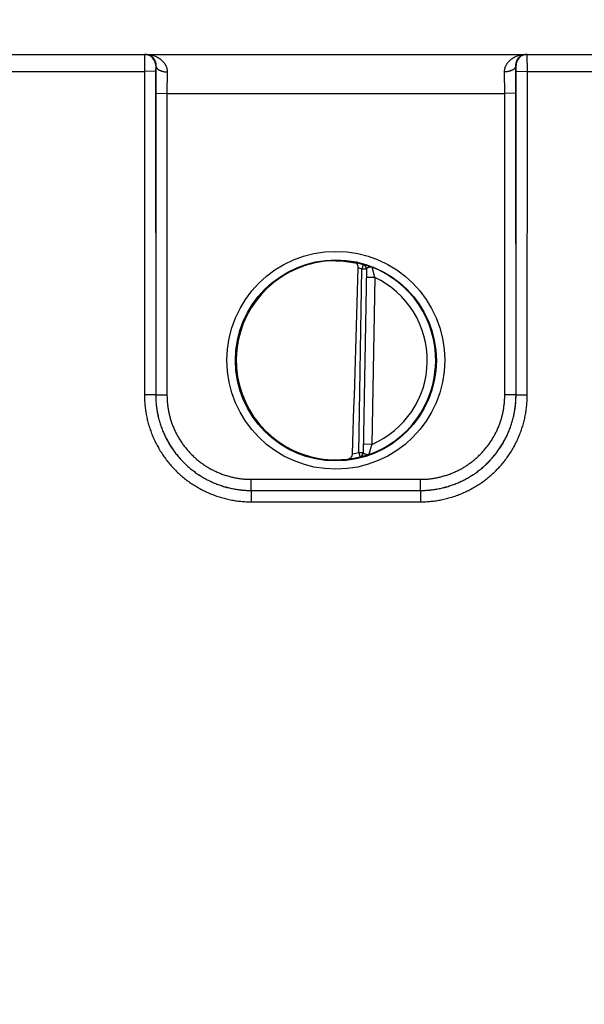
# Model space of a CAD drawing. Header units: inches. Extents: x 0 to 34, y 0 to 22.
# Tile 135 of 224: x 10.1 to 11.1, y 10.9 to 12.6. Entities that reach past the tile are written whole.
import ezdxf

# ---------------------------------------------------------------- set-up
doc = ezdxf.new("R2010")
doc.units = ezdxf.units.IN
doc.header["$LTSCALE"] = 1.87
doc.header["$MEASUREMENT"] = 0
doc.layers.get('0').update_dxf_attribs({"linetype": 'CONTINUOUS'})
doc.layers.add('DIMENSIONS', color=7, linetype='CONTINUOUS')
doc.styles.get("Standard").update_dxf_attribs({"font": 'txt', "width": 0.8})
doc.dimstyles.new('DIMSTYLE_1', dxfattribs={"dimtxt": 0.125, "dimasz": 0.18, "dimexe": 0.125, "dimexo": 0.0625, "dimgap": 0.03125, "dimtad": 0, "dimtih": 1, "dimtoh": 1, "dimdec": 3, "dimzin": 4, "dimdsep": 46, "dimtxsty": 'STANDARD', "dimblk": '_FILLED', "dimblk1": '_FILLED', "dimblk2": '_FILLED', "dimcen": 0.09, "dimadec": 0, "dimazin": 0, "dimtp": 0.01, "dimtm": 0.01, "dimtfac": 1, "dimtdec": 3, "dimtofl": 0, "dimtmove": 0, "dimatfit": 3, "dimldrblk": '_FILLED', "dimfxl": 1, "dimtolj": 1, "dimtzin": 4, "dimarcsym": 0})

# ---------------------------------------------------------------- blocks, each defined once
blk = doc.blocks.new('*D2')
at = {"layer": 'DIMENSIONS', "color": 2, "linetype": 'CONTINUOUS'}
blk.add_line((21.6467, 10.9372), (21.6467, 13.2512), dxfattribs=at)
at = {"layer": 'DIMENSIONS', "color": 2, "linetype": 'CONTINUOUS', "insert": (21.5842, 13.3137), "char_height": 0.125, "width": 1.525, "attachment_point": 1, "rotation": 90, "line_spacing_factor": 0.9}
blk.add_mtext('15.994{\\Ftxt.shx;\\W1.000000;\\H0.125000; }[406.25]', dxfattribs=at)
blk = doc.blocks.new('_FILLED')
at = {"color": 0, "linetype": 'BYBLOCK'}
blk.add_solid([(0, 0), (-1, 0.1736), (-1, -0.1736)], dxfattribs=at)

msp = doc.modelspace()

# ---------------------------------------------------------------- linework, layer by layer
at = {"color": 7, "linetype": 'CONTINUOUS'}
for p, q in [((8.2397, 12.5637), (21.6022, 12.5637)), ((10.3294, 12.5637), (10.3292, 12.5334)), ((11.0102, 12.5334), (11.01, 12.5637)), ((10.3494, 12.5437), (10.3492, 12.5336)), ((10.3497, 12.5437), (10.3494, 12.5437)), ((10.3497, 12.5437), (10.3494, 12.4945)), ((10.99, 12.5437), (10.9897, 12.5437)), ((10.9899, 12.4945), (10.9897, 12.5437)), ((10.9902, 12.5336), (10.99, 12.5437)), ((10.0802, 12.5334), (10.3292, 12.5334)), ((10.3492, 12.5336), (10.3292, 12.5334)), ((10.3292, 12.5334), (10.3293, 11.9581)), ((10.3492, 12.5336), (10.3493, 11.9583)), ((10.3697, 12.5326), (10.3694, 12.4943)), ((10.9699, 12.4943), (10.9697, 12.5326)), ((10.9901, 11.9583), (10.9902, 12.5336)), ((10.9902, 12.5336), (11.0102, 12.5334)), ((11.0101, 11.9581), (11.0102, 12.5334)), ((11.0102, 12.5334), (11.2592, 12.5334)), ((10.3494, 12.4945), (10.3494, 11.9583)), ((10.3494, 12.4945), (10.3694, 12.4943)), ((10.3694, 12.4943), (10.3694, 11.9582)), ((10.3694, 12.4943), (10.9699, 12.4943)), ((10.9899, 12.4945), (10.9699, 12.4943)), ((10.97, 11.9582), (10.9699, 12.4943)), ((10.99, 11.9583), (10.9899, 12.4945)), ((10.7183, 12.1896), (10.7161, 12.182)), ((10.7183, 12.19), (10.7183, 12.1896)), ((10.7104, 11.8558), (10.7161, 12.182)), ((10.724, 12.1819), (10.7161, 12.182)), ((10.724, 12.1823), (10.7183, 11.8553)), ((10.7388, 12.1668), (10.7238, 12.1671)), ((10.7388, 12.1668), (10.7336, 11.8702)), ((10.3493, 11.9582), (10.3293, 11.9581)), ((10.3493, 11.9583), (10.3494, 11.9583)), ((10.3494, 11.9583), (10.3694, 11.9582)), ((10.99, 11.9583), (10.97, 11.9582)), ((10.9901, 11.9583), (10.99, 11.9583)), ((10.9901, 11.9582), (11.0101, 11.9581)), ((10.7336, 11.8702), (10.7186, 11.8705)), ((10.7104, 11.8558), (10.7124, 11.8481)), ((10.7104, 11.8558), (10.7183, 11.8557)), ((10.7123, 11.8478), (10.7124, 11.8481)), ((10.5193, 11.7883), (10.5193, 11.8082)), ((10.5193, 11.8082), (10.82, 11.8082)), ((10.82, 11.7883), (10.82, 11.8082)), ((10.5193, 11.7883), (10.5193, 11.7681)), ((10.5193, 11.7883), (10.8201, 11.7883)), ((10.5193, 11.7883), (10.82, 11.7883)), ((10.8201, 11.7883), (10.8201, 11.7681)), ((10.5193, 11.7681), (10.8201, 11.7681))]:
    msp.add_line(p, q, dxfattribs=at)
for centre, radius in [((10.6697, 12.0198), 0.1937), ((10.6697, 12.0196), 0.1787)]:
    msp.add_circle(centre, radius, dxfattribs=at)
for centre, radius, start, end in [((10.3294, 12.5437), 0.02, 359.995, 89.995), ((11.01, 12.5437), 0.02, 90.005, 180.005), ((10.6688, 12.0267), 0.1701, 89.6908, 97.6004), ((10.6697, 12.0197), 0.1768, 74.0306, 78.9352), ((10.7162, 12.1824), 0.00787, 359.0042, 74.0707), ((10.7161, 12.182), 0.00787, 359.0003, 74.039), ((10.6697, 12.0197), 0.1776, 289.2043, 68.7983), ((-113.8094, 15.8997), 124.5744, 358.138661, 358.290676), ((10.6697, 12.0197), 0.1689, 74.0306, 76.3334), ((10.6697, 12.0197), 0.1626, 293.1447, 64.8553), ((10.6697, 12.0197), 0.1689, 280.0967, 283.9685), ((10.7104, 11.8554), 0.00787, 283.9293, 358.9958), ((10.7105, 11.8558), 0.00787, 283.9611, 358.9997), ((10.6685, 12.0126), 0.1699, 260.3962, 270.3988), ((10.6686, 12.0086), 0.1659, 270.3796, 277.8481), ((10.6697, 12.0197), 0.1768, 277.0061, 283.9694)]:
    msp.add_arc(centre, radius, start, end, dxfattribs=at)
msp.add_ellipse((10.6697, 12.0197), major_axis=(0, 0.1771), ratio=1, start_param=0.132587, end_param=2.974099, dxfattribs=at)
for points, knots in [([(10.331, 12.5637), (10.3321, 12.5637), (10.3342, 12.5636), (10.3374, 12.5633), (10.3406, 12.5627), (10.3438, 12.562), (10.3469, 12.561), (10.3499, 12.5598), (10.3524, 12.5586), (10.3543, 12.5575), (10.3557, 12.5566), (10.3571, 12.5557), (10.3584, 12.5547), (10.3597, 12.5536), (10.361, 12.5524), (10.3622, 12.5512), (10.3633, 12.5499), (10.3644, 12.5485), (10.3652, 12.5473), (10.3659, 12.5463), (10.3665, 12.5453), (10.3672, 12.5439), (10.3678, 12.5425), (10.3683, 12.5413), (10.3687, 12.5401), (10.3691, 12.5386), (10.3695, 12.5366), (10.3697, 12.5346), (10.3697, 12.5333), (10.3697, 12.5326)], [0, 0, 0, 0, 0.058435, 0.116917, 0.175497, 0.234242, 0.293205, 0.352466, 0.412123, 0.442133, 0.472283, 0.502597, 0.533097, 0.5638, 0.59473, 0.625925, 0.657424, 0.689259, 0.721473, 0.73774, 0.754123, 0.787263, 0.820952, 0.838024, 0.855259, 0.890248, 0.925992, 0.962556, 1, 1, 1, 1]), ([(10.331, 12.5637), (10.3315, 12.5637), (10.3325, 12.5636), (10.3341, 12.5634), (10.3356, 12.5631), (10.3371, 12.5626), (10.3386, 12.562), (10.34, 12.5613), (10.3414, 12.5604), (10.3428, 12.5593), (10.3441, 12.5581), (10.3451, 12.557), (10.3459, 12.556), (10.3467, 12.5549), (10.3476, 12.5534), (10.3485, 12.5513), (10.3492, 12.549), (10.3496, 12.5469), (10.3497, 12.5451), (10.3497, 12.5442), (10.3497, 12.5437)], [0, 0, 0, 0, 0.050172, 0.100548, 0.151326, 0.202718, 0.254965, 0.3083, 0.363016, 0.419433, 0.477904, 0.538902, 0.570508, 0.602949, 0.670715, 0.743014, 0.820987, 0.906009, 0.951758, 1, 1, 1, 1]), ([(10.9697, 12.5326), (10.9696, 12.5333), (10.9697, 12.5346), (10.9699, 12.5366), (10.9703, 12.5386), (10.9707, 12.5401), (10.9711, 12.5413), (10.9715, 12.5425), (10.9722, 12.5439), (10.9729, 12.5453), (10.9735, 12.5463), (10.9741, 12.5473), (10.975, 12.5485), (10.976, 12.5499), (10.9772, 12.5512), (10.9784, 12.5524), (10.9797, 12.5536), (10.981, 12.5547), (10.9823, 12.5557), (10.9837, 12.5566), (10.9851, 12.5575), (10.987, 12.5586), (10.9894, 12.5598), (10.9925, 12.561), (10.9956, 12.562), (10.9987, 12.5627), (11.0019, 12.5633), (11.0051, 12.5636), (11.0073, 12.5637), (11.0084, 12.5637)], [0, 0, 0, 0, 0.037444, 0.074008, 0.109752, 0.144741, 0.161976, 0.179048, 0.212737, 0.245877, 0.26226, 0.278527, 0.310741, 0.342576, 0.374075, 0.40527, 0.4362, 0.466903, 0.497403, 0.527717, 0.557867, 0.587877, 0.647534, 0.706795, 0.765758, 0.824503, 0.883083, 0.941565, 1, 1, 1, 1]), ([(10.9897, 12.5437), (10.9896, 12.5442), (10.9897, 12.5451), (10.9898, 12.5469), (10.9902, 12.549), (10.9909, 12.5513), (10.9918, 12.5534), (10.9927, 12.5549), (10.9934, 12.556), (10.9942, 12.557), (10.9952, 12.5581), (10.9966, 12.5593), (10.9979, 12.5604), (10.9993, 12.5613), (11.0008, 12.562), (11.0023, 12.5626), (11.0038, 12.5631), (11.0053, 12.5634), (11.0068, 12.5636), (11.0078, 12.5637), (11.0084, 12.5637)], [0, 0, 0, 0, 0.048242, 0.093991, 0.179013, 0.256986, 0.329285, 0.397051, 0.429492, 0.461098, 0.522096, 0.580567, 0.636984, 0.6917, 0.745035, 0.797282, 0.848674, 0.899452, 0.949828, 1, 1, 1, 1]), ([(10.3497, 12.5437), (10.3497, 12.5435), (10.3497, 12.5431), (10.3498, 12.5426), (10.35, 12.5421), (10.3501, 12.5415), (10.3504, 12.541), (10.3507, 12.5403), (10.3513, 12.5394), (10.3522, 12.5384), (10.3532, 12.5375), (10.3544, 12.5366), (10.3557, 12.5358), (10.3571, 12.5351), (10.3587, 12.5345), (10.3604, 12.5339), (10.3621, 12.5334), (10.364, 12.5331), (10.3658, 12.5328), (10.3678, 12.5326), (10.3691, 12.5326), (10.3697, 12.5326)], [0, 0, 0, 0, 0.021814, 0.043792, 0.066043, 0.08867, 0.111769, 0.135424, 0.184659, 0.236863, 0.292317, 0.351143, 0.413326, 0.478737, 0.547151, 0.618266, 0.691714, 0.767081, 0.843909, 0.921716, 1, 1, 1, 1]), ([(10.9897, 12.5437), (10.9896, 12.5435), (10.9896, 12.5431), (10.9895, 12.5426), (10.9894, 12.5421), (10.9892, 12.5415), (10.989, 12.541), (10.9886, 12.5403), (10.9881, 12.5394), (10.9872, 12.5384), (10.9862, 12.5375), (10.985, 12.5366), (10.9837, 12.5358), (10.9822, 12.5351), (10.9807, 12.5345), (10.979, 12.5339), (10.9772, 12.5334), (10.9754, 12.5331), (10.9735, 12.5328), (10.9716, 12.5326), (10.9703, 12.5326), (10.9697, 12.5326)], [0, 0, 0, 0, 0.021814, 0.043791, 0.066042, 0.088669, 0.111768, 0.135423, 0.184657, 0.236861, 0.292315, 0.351141, 0.413325, 0.478736, 0.54715, 0.618265, 0.691713, 0.76708, 0.843909, 0.921716, 1, 1, 1, 1]), ([(10.6697, 12.1968), (10.6729, 12.1968), (10.679, 12.1966), (10.6879, 12.1958), (10.696, 12.1946), (10.7012, 12.1937), (10.7036, 12.1931)], [0, 0, 0, 0, 0.27866, 0.540855, 0.7825, 1, 1, 1, 1]), ([(10.7096, 12.1838), (10.7096, 12.1841), (10.7096, 12.1847), (10.7095, 12.1856), (10.7094, 12.1865), (10.7091, 12.1876), (10.7087, 12.1886), (10.7082, 12.1896), (10.7079, 12.1902), (10.7074, 12.1908), (10.707, 12.1913), (10.7065, 12.1918), (10.7059, 12.1922), (10.7054, 12.1925), (10.7048, 12.1928), (10.7042, 12.193), (10.7038, 12.1931), (10.7036, 12.1931)], [0, 0, 0, 0, 0.076379, 0.151897, 0.225862, 0.297782, 0.434296, 0.498823, 0.560908, 0.620725, 0.678511, 0.734553, 0.789167, 0.842687, 0.895449, 0.947783, 1, 1, 1, 1]), ([(10.7339, 12.1852), (10.7336, 12.1853), (10.7332, 12.1855), (10.7327, 12.1857), (10.7321, 12.1859), (10.7315, 12.1861), (10.7307, 12.1864), (10.7299, 12.1867), (10.7289, 12.187), (10.7277, 12.1874), (10.7264, 12.1878), (10.7251, 12.1882), (10.7239, 12.1886), (10.7228, 12.1889), (10.7218, 12.1892), (10.7209, 12.1894), (10.7203, 12.1896), (10.7198, 12.1897), (10.7195, 12.1898), (10.7192, 12.1898), (10.719, 12.1899), (10.7189, 12.1899), (10.7188, 12.1899), (10.7187, 12.1899), (10.7186, 12.19), (10.7185, 12.19), (10.7185, 12.19), (10.7184, 12.19), (10.7184, 12.19), (10.7184, 12.19), (10.7184, 12.19), (10.7183, 12.19), (10.7183, 12.19), (10.7183, 12.19), (10.7183, 12.19), (10.7183, 12.19), (10.7183, 12.19), (10.7183, 12.19)], [0, 0, 0, 0, 0.053578, 0.080061, 0.106327, 0.158169, 0.209024, 0.258814, 0.307463, 0.401124, 0.489626, 0.572508, 0.649274, 0.719522, 0.782838, 0.838788, 0.88699, 0.908068, 0.927066, 0.943934, 0.958625, 0.965143, 0.971107, 0.976511, 0.981354, 0.985632, 0.989342, 0.992482, 0.995051, 0.996122, 0.997052, 0.997842, 0.998495, 0.999016, 0.999419, 0.999728, 1, 1, 1, 1]), ([(10.7339, 12.1852), (10.7338, 12.1852), (10.7337, 12.1853), (10.7335, 12.1853), (10.7333, 12.1854), (10.7331, 12.1854), (10.7329, 12.1855), (10.7327, 12.1855), (10.7323, 12.1855), (10.7319, 12.1855), (10.7315, 12.1855), (10.7311, 12.1855), (10.7305, 12.1855), (10.7299, 12.1854), (10.7292, 12.1852), (10.7286, 12.1851), (10.7283, 12.185), (10.7279, 12.1849), (10.7275, 12.1847), (10.7271, 12.1846), (10.7268, 12.1845), (10.7264, 12.1843), (10.7261, 12.1842), (10.7258, 12.1841), (10.7255, 12.1839), (10.7253, 12.1838), (10.725, 12.1836), (10.7248, 12.1835), (10.7246, 12.1833), (10.7244, 12.1831), (10.7243, 12.183), (10.7242, 12.1828), (10.7241, 12.1826), (10.724, 12.1824), (10.724, 12.1823), (10.724, 12.1823)], [0, 0, 0, 0, 0.018634, 0.037536, 0.056102, 0.074191, 0.092114, 0.110162, 0.146727, 0.183664, 0.220996, 0.258627, 0.29635, 0.371877, 0.447311, 0.484772, 0.521866, 0.558397, 0.594224, 0.629251, 0.663356, 0.696406, 0.728272, 0.758841, 0.788017, 0.815718, 0.84187, 0.86642, 0.889346, 0.910683, 0.930539, 0.94908, 0.966566, 0.983375, 1, 1, 1, 1]), ([(10.7339, 12.1852), (10.7339, 12.1852), (10.7339, 12.1852), (10.7339, 12.1852), (10.7339, 12.1852), (10.7339, 12.1851), (10.7339, 12.1851), (10.7339, 12.185), (10.734, 12.1849), (10.734, 12.1848), (10.734, 12.1847), (10.734, 12.1846), (10.7341, 12.1844), (10.7341, 12.1841), (10.7342, 12.1838), (10.7343, 12.1834), (10.7344, 12.183), (10.7345, 12.1825), (10.7347, 12.182), (10.7348, 12.1814), (10.7349, 12.1809), (10.7351, 12.1803), (10.7352, 12.1796), (10.7355, 12.1788), (10.7358, 12.1776), (10.7361, 12.1762), (10.7365, 12.1749), (10.7367, 12.1739), (10.7369, 12.1732), (10.7372, 12.1724), (10.7374, 12.1713), (10.7378, 12.17), (10.7383, 12.1684), (10.7386, 12.1674), (10.7388, 12.1668)], [0, 0, 0, 0, 0.000318, 0.000813, 0.00236, 0.004654, 0.007671, 0.011403, 0.015848, 0.020998, 0.026842, 0.033368, 0.040564, 0.056909, 0.075772, 0.097031, 0.120546, 0.146171, 0.173779, 0.203232, 0.234382, 0.267084, 0.301214, 0.336649, 0.410944, 0.489055, 0.570201, 0.611689, 0.653681, 0.696103, 0.73889, 0.825307, 0.912476, 1, 1, 1, 1]), ([(10.3293, 11.9581), (10.3293, 11.9565), (10.3293, 11.9534), (10.3296, 11.9472), (10.3301, 11.9394), (10.3313, 11.9302), (10.3329, 11.921), (10.3349, 11.9119), (10.3374, 11.9029), (10.3403, 11.8941), (10.3437, 11.8853), (10.3475, 11.8768), (10.3517, 11.8685), (10.3563, 11.8604), (10.3612, 11.8525), (10.3666, 11.8449), (10.3724, 11.8375), (10.3785, 11.8305), (10.3849, 11.8237), (10.3916, 11.8173), (10.3987, 11.8112), (10.4061, 11.8054), (10.4137, 11.8001), (10.4216, 11.7951), (10.4297, 11.7905), (10.438, 11.7863), (10.4466, 11.7825), (10.4553, 11.7792), (10.4641, 11.7762), (10.4731, 11.7737), (10.4822, 11.7717), (10.4914, 11.7701), (10.5007, 11.769), (10.5084, 11.7684), (10.5146, 11.7682), (10.5177, 11.7681), (10.5193, 11.7681)], [0, 0, 0, 0, 0.015626, 0.031252, 0.062501, 0.09375, 0.124999, 0.156249, 0.187498, 0.218747, 0.249997, 0.281246, 0.312496, 0.343745, 0.374995, 0.406245, 0.437494, 0.468744, 0.499994, 0.531244, 0.562494, 0.593744, 0.624994, 0.656244, 0.687494, 0.718744, 0.749995, 0.781245, 0.812495, 0.843746, 0.874996, 0.906246, 0.937497, 0.968747, 0.984374, 1, 1, 1, 1]), ([(10.3493, 11.9583), (10.3493, 11.9569), (10.3493, 11.9541), (10.3495, 11.9499), (10.3497, 11.9457), (10.3502, 11.9402), (10.3511, 11.9333), (10.3525, 11.9251), (10.3543, 11.9169), (10.3565, 11.9089), (10.3592, 11.901), (10.3622, 11.8932), (10.3655, 11.8855), (10.3693, 11.8781), (10.3734, 11.8708), (10.3779, 11.8638), (10.3827, 11.857), (10.3878, 11.8504), (10.3933, 11.8441), (10.399, 11.838), (10.4051, 11.8323), (10.4114, 11.8268), (10.418, 11.8217), (10.4248, 11.8169), (10.4319, 11.8124), (10.4391, 11.8083), (10.4466, 11.8045), (10.4542, 11.8012), (10.462, 11.7982), (10.4699, 11.7955), (10.478, 11.7933), (10.4861, 11.7915), (10.4943, 11.7901), (10.5012, 11.7892), (10.5068, 11.7887), (10.5109, 11.7885), (10.5151, 11.7883), (10.5179, 11.7883), (10.5193, 11.7883)], [0, 0, 0, 0, 0.015626, 0.031252, 0.046878, 0.062504, 0.093753, 0.125002, 0.156252, 0.187501, 0.21875, 0.25, 0.281249, 0.312499, 0.343748, 0.374997, 0.406247, 0.437496, 0.468746, 0.499996, 0.531245, 0.562495, 0.593745, 0.624994, 0.656244, 0.687494, 0.718744, 0.749994, 0.781244, 0.812494, 0.843744, 0.874994, 0.906245, 0.937495, 0.953121, 0.968747, 0.984374, 1, 1, 1, 1]), ([(10.3494, 11.9583), (10.3494, 11.9556), (10.3495, 11.95), (10.3501, 11.9417), (10.3511, 11.9334), (10.3526, 11.9252), (10.3544, 11.917), (10.3566, 11.909), (10.3592, 11.901), (10.3622, 11.8933), (10.3656, 11.8856), (10.3694, 11.8782), (10.3735, 11.8709), (10.3779, 11.8639), (10.3827, 11.857), (10.3879, 11.8504), (10.3933, 11.8441), (10.3991, 11.8381), (10.4051, 11.8323), (10.4114, 11.8269), (10.418, 11.8217), (10.4248, 11.8169), (10.4319, 11.8125), (10.4392, 11.8083), (10.4466, 11.8046), (10.4542, 11.8012), (10.462, 11.7982), (10.47, 11.7956), (10.478, 11.7934), (10.4861, 11.7915), (10.4944, 11.7901), (10.5026, 11.7891), (10.511, 11.7885), (10.5165, 11.7883), (10.5193, 11.7883)], [0, 0, 0, 0, 0.03125, 0.0625, 0.09375, 0.124999, 0.156249, 0.187499, 0.218749, 0.249999, 0.281249, 0.312499, 0.343748, 0.374998, 0.406248, 0.437498, 0.468748, 0.499998, 0.531248, 0.562498, 0.593748, 0.624998, 0.656248, 0.687498, 0.718748, 0.749998, 0.781248, 0.812498, 0.843749, 0.874999, 0.906249, 0.937499, 0.96875, 1, 1, 1, 1]), ([(10.3694, 11.9582), (10.3694, 11.9569), (10.3694, 11.9545), (10.3696, 11.9496), (10.37, 11.9435), (10.3709, 11.9361), (10.3722, 11.9289), (10.3738, 11.9217), (10.3758, 11.9146), (10.3781, 11.9076), (10.3807, 11.9007), (10.3837, 11.894), (10.387, 11.8874), (10.3906, 11.881), (10.3946, 11.8748), (10.3988, 11.8688), (10.4033, 11.863), (10.4081, 11.8574), (10.4132, 11.8521), (10.4186, 11.847), (10.4241, 11.8422), (10.4299, 11.8376), (10.436, 11.8334), (10.4422, 11.8294), (10.4486, 11.8258), (10.4552, 11.8225), (10.4619, 11.8195), (10.4688, 11.8169), (10.4758, 11.8146), (10.4829, 11.8126), (10.49, 11.811), (10.4973, 11.8097), (10.5034, 11.809), (10.5083, 11.8085), (10.512, 11.8083), (10.5156, 11.8082), (10.5181, 11.8082), (10.5193, 11.8082)], [0, 0, 0, 0, 0.015626, 0.031252, 0.062501, 0.09375, 0.124999, 0.156248, 0.187498, 0.218747, 0.249996, 0.281246, 0.312495, 0.343745, 0.374994, 0.406244, 0.437493, 0.468743, 0.499993, 0.531243, 0.562492, 0.593742, 0.624992, 0.656242, 0.687492, 0.718743, 0.749993, 0.781243, 0.812493, 0.843744, 0.874994, 0.906244, 0.937495, 0.953121, 0.968747, 0.984374, 1, 1, 1, 1]), ([(10.82, 11.7883), (10.8228, 11.7883), (10.8284, 11.7885), (10.8367, 11.7891), (10.845, 11.7901), (10.8532, 11.7915), (10.8614, 11.7934), (10.8694, 11.7956), (10.8773, 11.7982), (10.8851, 11.8012), (10.8928, 11.8046), (10.9002, 11.8083), (10.9075, 11.8125), (10.9145, 11.8169), (10.9213, 11.8217), (10.9279, 11.8269), (10.9342, 11.8323), (10.9403, 11.8381), (10.946, 11.8441), (10.9515, 11.8504), (10.9566, 11.857), (10.9614, 11.8639), (10.9659, 11.8709), (10.97, 11.8782), (10.9738, 11.8856), (10.9771, 11.8933), (10.9801, 11.901), (10.9828, 11.909), (10.985, 11.917), (10.9868, 11.9252), (10.9882, 11.9334), (10.9892, 11.9417), (10.9899, 11.95), (10.99, 11.9556), (10.99, 11.9583)], [0, 0, 0, 0, 0.03125, 0.062501, 0.093751, 0.125001, 0.156251, 0.187502, 0.218752, 0.250002, 0.281252, 0.312502, 0.343752, 0.375002, 0.406252, 0.437502, 0.468752, 0.500002, 0.531252, 0.562502, 0.593752, 0.625002, 0.656252, 0.687501, 0.718751, 0.750001, 0.781251, 0.812501, 0.843751, 0.875001, 0.90625, 0.9375, 0.96875, 1, 1, 1, 1]), ([(10.82, 11.8082), (10.8213, 11.8082), (10.8237, 11.8082), (10.8286, 11.8084), (10.8348, 11.8088), (10.8421, 11.8097), (10.8493, 11.811), (10.8565, 11.8126), (10.8636, 11.8146), (10.8706, 11.8169), (10.8775, 11.8195), (10.8842, 11.8225), (10.8908, 11.8258), (10.8972, 11.8294), (10.9034, 11.8334), (10.9094, 11.8376), (10.9152, 11.8422), (10.9208, 11.847), (10.9261, 11.8521), (10.9312, 11.8574), (10.936, 11.863), (10.9406, 11.8688), (10.9448, 11.8748), (10.9487, 11.881), (10.9524, 11.8874), (10.9557, 11.894), (10.9587, 11.9007), (10.9613, 11.9076), (10.9636, 11.9146), (10.9656, 11.9217), (10.9672, 11.9289), (10.9684, 11.9361), (10.9692, 11.9422), (10.9696, 11.9471), (10.9698, 11.9508), (10.97, 11.9545), (10.97, 11.9569), (10.97, 11.9582)], [0, 0, 0, 0, 0.015626, 0.031253, 0.062503, 0.093753, 0.125004, 0.156254, 0.187504, 0.218755, 0.250005, 0.281255, 0.312505, 0.343755, 0.375005, 0.406255, 0.437505, 0.468755, 0.500005, 0.531255, 0.562504, 0.593754, 0.625004, 0.656253, 0.687503, 0.718752, 0.750001, 0.781251, 0.8125, 0.843749, 0.874998, 0.906248, 0.937497, 0.953123, 0.968748, 0.984374, 1, 1, 1, 1]), ([(10.8201, 11.7883), (10.8215, 11.7883), (10.8242, 11.7883), (10.8284, 11.7885), (10.8326, 11.7887), (10.8381, 11.7892), (10.845, 11.7901), (10.8533, 11.7915), (10.8614, 11.7933), (10.8694, 11.7955), (10.8774, 11.7982), (10.8852, 11.8012), (10.8928, 11.8045), (10.9002, 11.8083), (10.9075, 11.8124), (10.9146, 11.8169), (10.9214, 11.8217), (10.928, 11.8268), (10.9343, 11.8323), (10.9403, 11.838), (10.9461, 11.8441), (10.9515, 11.8504), (10.9567, 11.857), (10.9615, 11.8638), (10.9659, 11.8708), (10.9701, 11.8781), (10.9738, 11.8855), (10.9772, 11.8932), (10.9802, 11.901), (10.9828, 11.9089), (10.9851, 11.9169), (10.9869, 11.9251), (10.9883, 11.9333), (10.9892, 11.9402), (10.9896, 11.9457), (10.9899, 11.9499), (10.99, 11.9541), (10.9901, 11.9569), (10.9901, 11.9583)], [0, 0, 0, 0, 0.015626, 0.031253, 0.046879, 0.062505, 0.093755, 0.125006, 0.156256, 0.187506, 0.218756, 0.250006, 0.281256, 0.312506, 0.343756, 0.375006, 0.406255, 0.437505, 0.468755, 0.500004, 0.531254, 0.562504, 0.593753, 0.625003, 0.656252, 0.687501, 0.718751, 0.75, 0.78125, 0.812499, 0.843748, 0.874998, 0.906247, 0.937496, 0.953122, 0.968748, 0.984374, 1, 1, 1, 1]), ([(10.8201, 11.7681), (10.8216, 11.7681), (10.8247, 11.7682), (10.831, 11.7684), (10.8387, 11.769), (10.848, 11.7701), (10.8572, 11.7717), (10.8663, 11.7737), (10.8752, 11.7762), (10.8841, 11.7792), (10.8928, 11.7825), (10.9013, 11.7863), (10.9097, 11.7905), (10.9178, 11.7951), (10.9257, 11.8001), (10.9333, 11.8054), (10.9407, 11.8112), (10.9477, 11.8173), (10.9545, 11.8237), (10.9609, 11.8305), (10.967, 11.8375), (10.9727, 11.8449), (10.9781, 11.8525), (10.9831, 11.8604), (10.9877, 11.8685), (10.9919, 11.8768), (10.9957, 11.8853), (10.999, 11.8941), (11.002, 11.9029), (11.0045, 11.9119), (11.0065, 11.921), (11.0081, 11.9302), (11.0092, 11.9394), (11.0098, 11.9472), (11.01, 11.9534), (11.0101, 11.9565), (11.0101, 11.9581)], [0, 0, 0, 0, 0.015626, 0.031253, 0.062503, 0.093754, 0.125004, 0.156254, 0.187505, 0.218755, 0.250005, 0.281256, 0.312506, 0.343756, 0.375006, 0.406256, 0.437506, 0.468756, 0.500006, 0.531256, 0.562506, 0.593755, 0.625005, 0.656255, 0.687504, 0.718754, 0.750003, 0.781253, 0.812502, 0.843751, 0.875001, 0.90625, 0.937499, 0.968748, 0.984374, 1, 1, 1, 1]), ([(10.7336, 11.8702), (10.7334, 11.8697), (10.733, 11.8686), (10.7325, 11.867), (10.7321, 11.8657), (10.7318, 11.8647), (10.7315, 11.8639), (10.7313, 11.8632), (10.731, 11.8622), (10.7306, 11.861), (10.7302, 11.8595), (10.7299, 11.8584), (10.7296, 11.8575), (10.7294, 11.8569), (10.7293, 11.8563), (10.7291, 11.8557), (10.729, 11.8552), (10.7288, 11.8547), (10.7287, 11.8542), (10.7286, 11.8538), (10.7285, 11.8534), (10.7284, 11.853), (10.7283, 11.8527), (10.7282, 11.8525), (10.7282, 11.8523), (10.7281, 11.8522), (10.7281, 11.8521), (10.7281, 11.8521), (10.7281, 11.852), (10.7281, 11.852), (10.7281, 11.852), (10.7281, 11.852)], [0, 0, 0, 0, 0.08754, 0.174724, 0.261156, 0.30395, 0.346379, 0.388377, 0.429871, 0.511028, 0.589148, 0.66345, 0.698887, 0.733017, 0.76572, 0.796868, 0.826318, 0.853922, 0.879542, 0.903049, 0.9243, 0.943152, 0.959485, 0.973194, 0.984172, 0.988608, 0.992333, 0.995339, 0.997621, 0.999175, 1, 1, 1, 1]), ([(10.6912, 11.8442), (10.6915, 11.8443), (10.692, 11.8444), (10.6927, 11.8445), (10.6934, 11.8448), (10.6941, 11.8451), (10.6948, 11.8454), (10.6954, 11.8459), (10.696, 11.8463), (10.6966, 11.8469), (10.6971, 11.8475), (10.6976, 11.8482), (10.6981, 11.8489), (10.6985, 11.8497), (10.6988, 11.8506), (10.6991, 11.8518), (10.6993, 11.8528), (10.6993, 11.8534)], [0, 0, 0, 0, 0.056055, 0.111975, 0.16794, 0.224157, 0.280858, 0.338294, 0.396735, 0.456457, 0.517729, 0.580799, 0.645866, 0.713052, 0.782359, 0.85362, 1, 1, 1, 1]), ([(10.7281, 11.852), (10.728, 11.8519), (10.7278, 11.8519), (10.7275, 11.8518), (10.7272, 11.8518), (10.7269, 11.8518), (10.7265, 11.8517), (10.7261, 11.8517), (10.7257, 11.8517), (10.7253, 11.8518), (10.7249, 11.8518), (10.7244, 11.8519), (10.724, 11.852), (10.7236, 11.8521), (10.7232, 11.8522), (10.7228, 11.8523), (10.7224, 11.8524), (10.7221, 11.8526), (10.7216, 11.8527), (10.7211, 11.8529), (10.7207, 11.8531), (10.7203, 11.8533), (10.72, 11.8534), (10.7198, 11.8536), (10.7195, 11.8537), (10.7193, 11.8539), (10.7191, 11.8541), (10.7189, 11.8542), (10.7187, 11.8544), (10.7186, 11.8546), (10.7184, 11.8547), (10.7184, 11.8549), (10.7183, 11.8551), (10.7183, 11.8552), (10.7183, 11.8553)], [0, 0, 0, 0, 0.0369, 0.055409, 0.0738, 0.110453, 0.147176, 0.184068, 0.221202, 0.258593, 0.296208, 0.334008, 0.371879, 0.409696, 0.447396, 0.484839, 0.521867, 0.558373, 0.594217, 0.663352, 0.696404, 0.72827, 0.758839, 0.78802, 0.815719, 0.841863, 0.866412, 0.889351, 0.910701, 0.930541, 0.949068, 0.966547, 0.983357, 1, 1, 1, 1]), ([(10.7281, 11.852), (10.7278, 11.8519), (10.7273, 11.8517), (10.7264, 11.8514), (10.7256, 11.8512), (10.7246, 11.8509), (10.7233, 11.8505), (10.7219, 11.85), (10.7205, 11.8496), (10.7192, 11.8493), (10.718, 11.849), (10.7169, 11.8487), (10.7159, 11.8484), (10.715, 11.8482), (10.7143, 11.8481), (10.7138, 11.848), (10.7135, 11.8479), (10.7133, 11.8479), (10.713, 11.8479), (10.7129, 11.8478), (10.7128, 11.8478), (10.7127, 11.8478), (10.7126, 11.8478), (10.7126, 11.8478), (10.7125, 11.8478), (10.7125, 11.8478), (10.7124, 11.8478), (10.7124, 11.8478), (10.7124, 11.8478), (10.7124, 11.8478), (10.7124, 11.8478), (10.7124, 11.8478), (10.7123, 11.8478), (10.7123, 11.8478), (10.7123, 11.8478), (10.7123, 11.8478)], [0, 0, 0, 0, 0.053568, 0.106319, 0.158155, 0.208993, 0.307433, 0.401124, 0.489618, 0.572466, 0.649233, 0.719489, 0.782812, 0.838776, 0.886988, 0.908063, 0.927056, 0.943925, 0.958628, 0.965154, 0.971122, 0.97653, 0.981373, 0.985651, 0.989359, 0.992496, 0.995061, 0.99613, 0.997057, 0.997845, 0.998496, 0.999017, 0.999419, 0.999728, 1, 1, 1, 1]), ([(10.5193, 11.7883), (10.5193, 11.7883), (10.5193, 11.7883), (10.5193, 11.7883), (10.5193, 11.7883), (10.5193, 11.7883), (10.5193, 11.7883), (10.5193, 11.7883), (10.5193, 11.7883), (10.5193, 11.7883)], [0, 0, 0, 0, 0.116811, 0.221507, 0.332734, 0.461992, 0.600916, 0.737253, 1, 1, 1, 1]), ([(10.8201, 11.7883), (10.8201, 11.7883), (10.8201, 11.7883), (10.8201, 11.7883), (10.8201, 11.7883), (10.8201, 11.7883), (10.8201, 11.7883), (10.8201, 11.7883), (10.82, 11.7883), (10.82, 11.7883)], [0, 0, 0, 0, 0.116528, 0.220707, 0.331515, 0.460872, 0.600231, 0.736911, 1, 1, 1, 1])]:
    msp.add_open_spline(points, degree=3, knots=knots, dxfattribs=at)

# ---------------------------------------------------------------- dimensions: what is measured, and where the dimension line sits
at = {"layer": 'DIMENSIONS', "color": 2, "linetype": 'CONTINUOUS'}
dim = msp.add_ordinate_dim(feature_location=(21.6467, 10.9372), offset=(0, 2.314), dtype=1, origin=(5.6528, 10.8747), dimstyle='DIMSTYLE_1', dxfattribs=at)
dim.commit()
dim.dimension.update_dxf_attribs({"geometry": '*D2', "text_midpoint": (21.6467, 14.0762)})

doc.saveas('drawing.dxf')
